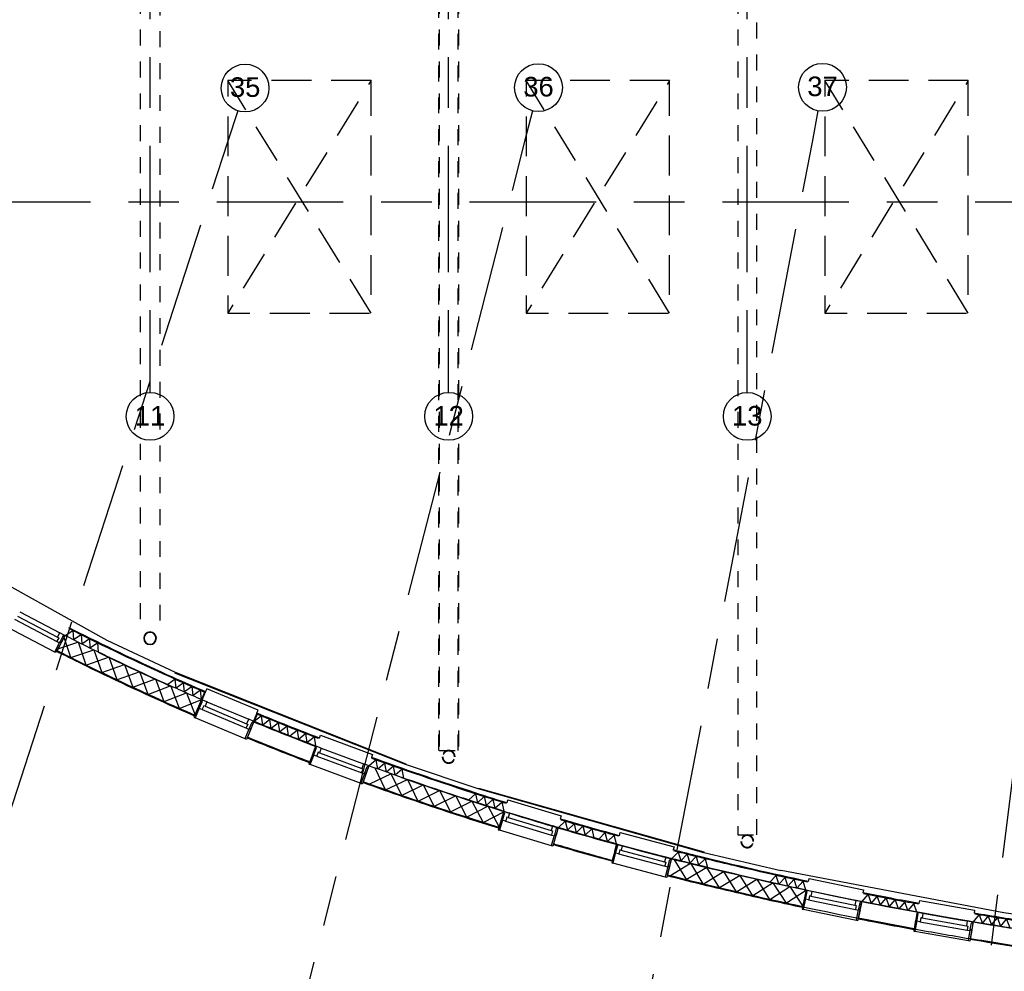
# Model space of a CAD drawing. Header units: millimetres. Extents: x -5940 to 121280, y -35718 to 26615.
# Tile 7 of 52: x 35863 to 48228, y -13924 to -1975. Entities that reach past the tile are written whole.
import ezdxf

# ---------------------------------------------------------------- set-up
doc = ezdxf.new("R2010")
doc.units = ezdxf.units.MM
doc.header["$LTSCALE"] = 100
for name, pattern in [('Center', [31.75, 6.35, -4.7625, 15.875, -4.7625]), ('Hidden', [4, 2, -2]), ('IMPORT-B0705', [7.5, 5, -2.5])]:
    doc.linetypes.add(name, pattern=pattern)
for name, color, linetype in [('AL22----_BINNENWAND', 2, 'Continuous'), ('AL28----_CONSTRUCTIES', 4, 'Continuous'), ('AL32----_BINNENKOZIJN', 1, 'Continuous'), ('AL37----_DAKOPENINGEN', 8, 'Continuous'), ('BL$7----_DOORSNEDE', 8, 'Continuous'), ('BL$7----_STRAMIEN', 8, 'Continuous')]:
    doc.layers.add(name, color=color, linetype=linetype)
doc.styles.add('Arial_2', font='arial.ttf', dxfattribs={"height": 245.883234})

# ---------------------------------------------------------------- blocks, each defined once
blk = doc.blocks.new('28_GdV_staal_buis_kolom - B160x6_3-V249-_--_101 1e verdieping')
at = {"linetype": 'ByBlock', "lineweight": -2}
h = blk.add_hatch(dxfattribs=at)
h.set_pattern_fill('FP_100', color=0, style=0, pattern_type=2)
h.set_pattern_definition([(45, (-40654.06, -21971.82), (-106.066, 106.066), [])])
h.paths.add_polyline_path([(0, -80), (31, -74), (57, -57), (74, -31), (80, 0), (74, 31), (57, 57), (31, 74), (0, 80), (-31, 74), (-57, 57), (-74, 31), (-80, 0), (-72, -33), (-57, -57), (-31, -74)], flags=0)
h.paths.add_polyline_path([(0, -74), (-28, -68), (-52, -52), (-68, -28), (-74, 0), (-68, 28), (-52, 52), (-28, 68), (0, 74), (28, 68), (52, 52), (68, 28), (74, 0), (68, -28), (52, -52), (28, -68)], flags=0)
at = {"color": 0, "linetype": 'ByBlock', "lineweight": -2}
for radius, start, end in [(80, 0, 180), (80, 180, 0), (73.7, 360, 180), (73.7, 180, 360)]:
    blk.add_arc((0, 0), radius, start, end, dxfattribs=at)
blk = doc.blocks.new('28_GdV_staal_buis_kolom - B160x6_3-V250-_--_101 1e verdieping')
at = {"linetype": 'ByBlock', "lineweight": -2}
h = blk.add_hatch(dxfattribs=at)
h.set_pattern_fill('FP_101', color=0, style=0, pattern_type=2)
h.set_pattern_definition([(45, (-44404.06, -20483.2), (-106.066, 106.066), [])])
h.paths.add_polyline_path([(0, -80), (31, -74), (57, -57), (74, -31), (80, 0), (74, 31), (57, 57), (31, 74), (0, 80), (-31, 74), (-57, 57), (-74, 31), (-80, 0), (-74, -31), (-57, -57), (-31, -74)], flags=0)
h.paths.add_polyline_path([(0, -74), (-28, -68), (-52, -52), (-68, -28), (-74, 0), (-68, 28), (-52, 52), (-28, 68), (0, 74), (28, 68), (52, 52), (68, 28), (74, 0), (68, -28), (52, -52), (28, -68)], flags=0)
at = {"color": 0, "linetype": 'ByBlock', "lineweight": -2}
for radius, start, end in [(80, 0, 180), (80, 180, 0), (73.7, 360, 180), (73.7, 180, 360)]:
    blk.add_arc((0, 0), radius, start, end, dxfattribs=at)
blk = doc.blocks.new('28_GdV_staal_buis_kolom - B160x6_3-V251-_--_101 1e verdieping')
at = {"linetype": 'ByBlock', "lineweight": -2}
h = blk.add_hatch(dxfattribs=at)
h.set_pattern_fill('FP_102', color=0, style=0, pattern_type=2)
h.set_pattern_definition([(45, (-48154.06, -19421.76), (-106.066, 106.066), [])])
h.paths.add_polyline_path([(0, -80), (31, -74), (57, -57), (74, -31), (80, 0), (74, 31), (57, 57), (31, 74), (0, 80), (-31, 74), (-57, 57), (-74, 31), (-80, 0), (-74, -31), (-57, -57), (-31, -74)], flags=0)
h.paths.add_polyline_path([(0, -74), (-28, -68), (-52, -52), (-68, -28), (-74, 0), (-68, 28), (-52, 52), (-28, 68), (0, 74), (28, 68), (52, 52), (68, 28), (74, 0), (68, -28), (52, -52), (28, -68)], flags=0)
at = {"color": 0, "linetype": 'ByBlock', "lineweight": -2}
for radius, start, end in [(80, 0, 180), (80, 180, 0), (73.7, 360, 180), (73.7, 180, 360)]:
    blk.add_arc((0, 0), radius, start, end, dxfattribs=at)
blk = doc.blocks.new('Grid - r_3_0mm-7309776-_--_101 1e verdieping')
at = {"color": 0, "linetype": 'ByBlock', "lineweight": -2}
blk.add_circle((0, 0), 3, dxfattribs=at)

msp = doc.modelspace()

# ---------------------------------------------------------------- linework, layer by layer
at = {"layer": 'AL22----_BINNENWAND'}
for p, q in [((34009.3, -8122.9), (36954.9, -9766.2)), ((36505.4, -9982.6), (36410.1, -9695.4)), ((36954.9, -9766.2), (37816.9, -10168.9)), ((40710, -11328.8), (37813, -10178.1)), ((37816.9, -10168.9), (40713.4, -11319.4)), ((38184.4, -10417.1), (38144.6, -10508.8)), ((38197.5, -10411.9), (38153.7, -10512.8)), ((38153.7, -10512.8), (37871.9, -10623.1)), ((38840.4, -10683.1), (38798.7, -10784.9)), ((38845.9, -10696.2), (38807.9, -10788.7)), ((40457.4, -11645.5), (40327.6, -11372.1)), ((40710, -11328.8), (40713.4, -11319.4)), ((41620.7, -11634), (40710, -11328.8)), ((44456.5, -12435.3), (41620.7, -11634)), ((41626.7, -11625.4), (41623.8, -11634.8)), ((41626.7, -11625.4), (44455.6, -12424.9)), ((41682.8, -12055.2), (41951.1, -11915.1)), ((42620.7, -12118.4), (43093.8, -12253.6)), ((44455.6, -12424.9), (44453.2, -12434.4)), ((45423.3, -12661.8), (44456.5, -12435.3)), ((44078.6, -12516.1), (44235.1, -12775.1)), ((44269.9, -12564.5), (44558.6, -12635.5)), ((45425.4, -12652), (45423.3, -12661.8)), ((45425.4, -12652), (48221.3, -13184.9)), ((46784.9, -13116.5), (46436.9, -13048.9)), ((48221.3, -13184.9), (49203.8, -13331.6))]:
    msp.add_line(p, q, dxfattribs=at)
at = {"layer": 'AL22----_BINNENWAND', "flags": 128}
for points in [[(36434.9, -9707.9), (36531, -9643.9), (36538.4, -9759.2), (36634.5, -9695.2), (36641.8, -9810.5), (36737.9, -9746.5), (36745.3, -9861.7), (36841.4, -9797.8), (36848.7, -9913)], [(36698.7, -10078), (36601.4, -9791.4), (36314.1, -9886.7)], [(36506.7, -9983.3), (36793.3, -9886), (36892.5, -10171.9)], [(37087, -10264.6), (36985.9, -9979.4), (36700, -10078.6)], [(36893.8, -10172.6), (37179.1, -10071.4), (37282.1, -10356)], [(37477.7, -10446.1), (37372.9, -10162.2), (37088.3, -10265.2)], [(37283.3, -10356.6), (37567.2, -10251.8), (37673.9, -10535)], [(38144.9, -10508.5), (38132.4, -10393.7), (38039.2, -10461.9), (38026.8, -10347.1), (37933.6, -10415.3), (37921.2, -10300.5), (37828, -10368.6), (37815.5, -10253.8), (37722.3, -10322)], [(37870.7, -10622.6), (37762.2, -10340), (37479, -10446.7)], [(37675.2, -10535.5), (37957.7, -10427), (38068, -10708.9)], [(39236.5, -10961.1), (39220.2, -10846.8), (39129.3, -10918), (39113.1, -10803.7), (39022.2, -10874.9), (39006, -10760.6), (38915.1, -10831.8), (38898.8, -10717.5), (38807.9, -10788.7)], [(39585.8, -11100.6), (39182.2, -10943.4), (38801.7, -10790.1)], [(38802.4, -10788.3), (38911.2, -10832.7), (39412.2, -11031.8), (39586.4, -11099)], [(39255.5, -10968), (39345.6, -10895.8), (39363, -11010), (39453.2, -10937.9), (39470.6, -11052), (39560.8, -10979.9), (39578.2, -11094)], [(40688.2, -11499.6), (40667.2, -11386), (40579.4, -11461), (40558.4, -11347.4), (40470.6, -11422.4), (40449.6, -11308.8), (40361.7, -11383.8), (40340.7, -11270.3), (40252.9, -11345.2)], [(40660.6, -11716.5), (40529.2, -11443.9), (40255.8, -11573.7)], [(40458.6, -11645.9), (40731.2, -11514.5), (40864.1, -11786.4)], [(41068, -11855.2), (40933.6, -11584), (40661.7, -11716.9)], [(40865.2, -11786.8), (41136.4, -11652.4), (41272.2, -11922.9)], [(41476.8, -11989.4), (41339.5, -11719.7), (41069.1, -11855.6)], [(41501.3, -11772.4), (41586.6, -11694.5), (41611.4, -11807.3), (41696.7, -11729.4), (41721.5, -11842.2), (41806.7, -11764.3), (41831.6, -11877), (41916.8, -11799.2), (41941.7, -11911.9)], [(41273.3, -11923.2), (41543, -11785.9), (41681.7, -12054.9)], [(41887, -12119.3), (41746.9, -11851), (41477.9, -11989.8)], [(42630.9, -12119.9), (42713.9, -12039.7), (42741.9, -12151.7), (42824.9, -12071.4), (42852.9, -12183.4), (42935.9, -12103.2), (42963.9, -12215.2), (43046.9, -12134.9), (43074.9, -12246.9)], [(43366.1, -12329.5), (42891.6, -12197.4), (42620.2, -12119.2)], [(43357.2, -12325), (43328.4, -12213.1), (43246, -12294), (43217.2, -12182.1), (43134.7, -12263)], [(44053.4, -12508.6), (44133.6, -12425.6), (44165.4, -12536.6), (44245.6, -12453.5), (44277.4, -12564.5), (44357.6, -12481.4), (44389.5, -12592.4), (44469.7, -12509.4), (44501.5, -12620.4)], [(44027.3, -12723.9), (44286.4, -12567.4), (44441.7, -12827.1)], [(44652.9, -12877.1), (44493.9, -12619.6), (44234.2, -12774.9)], [(44444.6, -12827.8), (44702.2, -12668.8), (44860, -12927.1)], [(45071.6, -12975), (44910.2, -12719.1), (44651.9, -12876.9)], [(45735.8, -12903.3), (45700.9, -12793.3), (45623.1, -12878.5), (45588.2, -12768.5), (45510.3, -12853.7), (45475.4, -12743.7), (45397.5, -12828.9), (45362.6, -12718.9), (45284.7, -12804.1)], [(44862.9, -12927.8), (45118.9, -12766.3), (45279.1, -13023.1)], [(45745.7, -12905.2), (45491.2, -13069), (45327.4, -12814.6), (45070.7, -12974.8)], [(45282.1, -13023.7), (45536.5, -12859.9), (45700.4, -13114.3)], [(46441.1, -13048.5), (46516.7, -12961.3), (46554.4, -13070.4), (46630.1, -12983.2), (46667.8, -13092.3), (46743.5, -13005.1), (46781.2, -13114.2), (46856.8, -13027), (46894.6, -13136.1)], [(47130.9, -13179.9), (47092.6, -13071), (47017.4, -13158.6), (46979.2, -13049.7), (46903.9, -13137.3)], [(47140.3, -13182.6), (46878.9, -13134.2), (46785.9, -13116.6)], [(47840.1, -13304), (47913.2, -13214.6), (47954.1, -13322.5), (48027.1, -13233.1), (48068.1, -13341), (48141.1, -13251.6), (48182.1, -13359.6), (48255.1, -13270.1), (48296, -13378.1)], [(48359.4, -13388.8), (48057.7, -13340.7), (47829.8, -13303.2)]]:
    msp.add_lwpolyline(points, dxfattribs=at)
at = {"layer": 'AL22----_BINNENWAND'}
for centre, radius, start, end in [((51317.8, 19899.5), 33142.9, 244.11505, 245.88488), ((51317.8, 19899.5), 33356.9, 244.11505, 245.88488), ((52248.4, 21978.3), 35420.5, 247.68962, 249.05384), ((55698.6, 31940.1), 45962.8, 250.89646, 252.13996), ((55698.6, 31940.1), 46176.8, 250.89646, 252.13996), ((53769.8, 25954.2), 39673.9, 253.67818, 254.7971), ((55954.7, 34949.7), 49144.9, 258.78337, 259.61456), ((55954.7, 34949.7), 48930.9, 260.8472, 261.03123), ((55954.7, 34949.7), 49144.9, 260.68372, 261.26289)]:
    msp.add_arc(centre, radius, start, end, dxfattribs=at)
for points, knots in [([(36475.6, -9605.2), (36492.8, -9613.9), (36510, -9622.6), (36912.1, -9824.8), (37305.8, -10012.8), (37869.8, -10268.2), (38033, -10340.5), (38197.5, -10411.9)], [0.846825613, 0.846825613, 0.846825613, 0.846825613, 0.849136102, 0.849136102, 0.900762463, 0.900762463, 0.921547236, 0.921547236, 0.921547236, 0.921547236]), ([(36480, -9618.7), (36519.2, -9638.5), (36558.5, -9658.2), (36997.8, -9877.7), (37407.2, -10071.4), (37944.4, -10312.1), (38064, -10364.9), (38184.4, -10417.1)], [0.847225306, 0.847225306, 0.847225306, 0.847225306, 0.852492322, 0.852492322, 0.905956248, 0.905956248, 0.921160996, 0.921160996, 0.921160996, 0.921160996]), ([(36426, -9703.4), (36440.9, -9710.9), (36455.8, -9718.4), (36851.1, -9917.4), (37240.2, -10103.4), (37807.9, -10361.1), (37980.1, -10437.5), (38153.7, -10512.8)], [0.846825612, 0.846825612, 0.846825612, 0.846825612, 0.848819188, 0.848819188, 0.899684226, 0.899684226, 0.921547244, 0.921547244, 0.921547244, 0.921547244]), ([(36327.6, -9904.7), (36401.2, -9941.8), (36475.1, -9978.8), (36941, -10209.6), (37341.5, -10397.9), (37852.7, -10625.8), (37955.8, -10671.1), (38059.4, -10716.1)], [0.846944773, 0.846944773, 0.846944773, 0.846944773, 0.85672378, 0.85672378, 0.908369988, 0.908369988, 0.921330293, 0.921330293, 0.921330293, 0.921330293]), ([(36333.9, -9896.6), (36351, -9905.3), (36368.1, -9913.9), (36790.5, -10126.3), (37205.3, -10323.8), (37772.4, -10579.4), (37916.8, -10643.3), (38062.3, -10706.4)], [0.847022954, 0.847022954, 0.847022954, 0.847022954, 0.849294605, 0.849294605, 0.903080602, 0.903080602, 0.921284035, 0.921284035, 0.921284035, 0.921284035]), ([(39613.9, -11000.6), (39362.9, -10904.4), (39114.4, -10806), (38861.1, -10702.4), (38853.5, -10699.3), (38845.9, -10696.2)], [2.161530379, 2.161530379, 2.161530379, 2.161530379, 2.191921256, 2.191921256, 2.192862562, 2.192862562, 2.192862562, 2.192862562]), ([(41983.7, -11810), (41825, -11760.7), (41667.1, -11710.6), (41094.4, -11524.8), (40684.5, -11384.4), (40280.9, -11238.4)], [2.068785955, 2.068785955, 2.068785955, 2.068785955, 2.086946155, 2.086946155, 2.134984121, 2.134984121, 2.134984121, 2.134984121]), ([(41971.2, -11816.6), (41890, -11791.4), (41809, -11765.9), (41239.8, -11584.9), (40759.1, -11421.8), (40286.9, -11251.2)], [2.06915012, 2.06915012, 2.06915012, 2.06915012, 2.078440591, 2.078440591, 2.134611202, 2.134611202, 2.134611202, 2.134611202]), ([(41951.1, -11915.1), (41753.7, -11853.7), (41557.5, -11791.1), (40984.7, -11603.5), (40611.5, -11474.9), (40243.5, -11341.8)], [2.068785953, 2.068785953, 2.068785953, 2.068785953, 2.09131045, 2.09131045, 2.134984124, 2.134984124, 2.134984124, 2.134984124]), ([(41878.8, -12127.2), (41660.8, -12059.4), (41444.3, -11990.1), (40872.3, -11801.6), (40519.4, -11679.8), (40171.1, -11553.8)], [2.06900345, 2.06900345, 2.06900345, 2.06900345, 2.093747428, 2.093747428, 2.134833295, 2.134833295, 2.134833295, 2.134833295]), ([(41880.8, -12117.4), (41740.8, -12073.8), (41601.3, -12029.6), (41027.2, -11844.3), (40598.1, -11697.6), (40175.6, -11544.8)], [2.069040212, 2.069040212, 2.069040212, 2.069040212, 2.084943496, 2.084943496, 2.134791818, 2.134791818, 2.134791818, 2.134791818]), ([(43366.8, -12327.6), (43176.6, -12275.8), (42987.3, -12222.8), (42739.7, -12151.6), (42680.4, -12134.4), (42621.3, -12117.1)], [2.015677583, 2.015677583, 2.015677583, 2.015677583, 2.036804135, 2.036804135, 2.043464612, 2.043464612, 2.043464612, 2.043464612]), ([(43395.7, -12221.5), (43241.6, -12179.5), (43088.1, -12136.7), (42840.6, -12066.3), (42746.2, -12039), (42652.1, -12011.5)], [2.015677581, 2.015677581, 2.015677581, 2.015677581, 2.032841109, 2.032841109, 2.043464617, 2.043464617, 2.043464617, 2.043464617]), ([(43383.5, -12228.5), (43337.6, -12216), (43291.8, -12203.4), (43049.2, -12136.4), (42853.5, -12080.8), (42658.9, -12023.9)], [2.016035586, 2.016035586, 2.016035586, 2.016035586, 2.021142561, 2.021142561, 2.043103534, 2.043103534, 2.043103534, 2.043103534]), ([(43305.1, -12532.6), (43104.1, -12477.8), (42904.2, -12421.7), (42659, -12351), (42612.6, -12337.5), (42566.3, -12324)], [2.015878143, 2.015878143, 2.015878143, 2.015878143, 2.038089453, 2.038089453, 2.043275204, 2.043275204, 2.043275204, 2.043275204]), ([(45768.7, -12797.6), (45307.8, -12698.9), (44851.2, -12593.7), (44289.7, -12455), (44180.1, -12427.5), (44070.9, -12399.6)], [1.929296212, 1.929296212, 1.929296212, 1.929296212, 1.978743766, 1.978743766, 1.990768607, 1.990768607, 1.990768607, 1.990768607]), ([(45756.8, -12805.3), (45438.1, -12736.9), (45121.3, -12665.5), (44562.5, -12533.1), (44319.6, -12473.3), (44078.1, -12411.7)], [1.929645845, 1.929645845, 1.929645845, 1.929645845, 1.96384453, 1.96384453, 1.990413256, 1.990413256, 1.990413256, 1.990413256]), ([(45745.7, -12905.2), (45250.5, -12799.1), (44760.2, -12685.6), (44198.1, -12545.4), (44120.8, -12525.9), (44043.7, -12506.2)], [1.929296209, 1.929296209, 1.929296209, 1.929296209, 1.982297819, 1.982297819, 1.990768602, 1.990768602, 1.990768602, 1.990768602]), ([(45692.8, -13122.9), (45458.8, -13072.8), (45225.9, -13021), (44657.9, -12889.9), (44324.2, -12808.9), (43993.1, -12724.4)], [1.929508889, 1.929508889, 1.929508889, 1.929508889, 1.95443571, 1.95443571, 1.990593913, 1.990593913, 1.990593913, 1.990593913]), ([(45694.8, -13113.1), (45555.2, -13083.2), (45416.1, -13052.7), (44846, -12925), (44418.6, -12822.7), (43995.6, -12714.7)], [1.929511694, 1.929511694, 1.929511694, 1.929511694, 1.944381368, 1.944381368, 1.990592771, 1.990592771, 1.990592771, 1.990592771]), ([(49540.8, -13446.9), (49210.5, -13403.3), (48881.4, -13356.6), (48317.9, -13270.7), (48082.7, -13233.1), (47848.4, -13193.9)], [1.797298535, 1.797298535, 1.797298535, 1.797298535, 1.831347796, 1.831347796, 1.85587224, 1.85587224, 1.85587224, 1.85587224]), ([(49529.6, -13455.5), (49028.8, -13389.4), (48531, -13315.9), (47976.7, -13225.4), (47916.7, -13215.4), (47856.7, -13205.4)], [1.797639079, 1.797639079, 1.797639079, 1.797639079, 1.849248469, 1.849248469, 1.855528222, 1.855528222, 1.855528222, 1.855528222]), ([(47094.2, -13400.9), (46928.6, -13370.7), (46763.4, -13339.6), (46529.7, -13294.3), (46460.9, -13280.8), (46392.1, -13267.2)], [1.88018221, 1.88018221, 1.88018221, 1.88018221, 1.897528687, 1.897528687, 1.904788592, 1.904788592, 1.904788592, 1.904788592]), ([(47096, -13391.1), (47036.9, -13380.3), (46977.9, -13369.4), (46743.5, -13325.6), (46568.5, -13292), (46394.2, -13257.4)], [1.880184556, 1.880184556, 1.880184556, 1.880184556, 1.886370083, 1.886370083, 1.904786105, 1.904786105, 1.904786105, 1.904786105]), ([(49526.5, -13555.9), (49317.6, -13528.4), (49109.2, -13499.6), (48542.6, -13417.6), (48185.5, -13361.9), (47830.3, -13302.4)], [1.797298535, 1.797298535, 1.797298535, 1.797298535, 1.818778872, 1.818778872, 1.855872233, 1.855872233, 1.855872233, 1.855872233]), ([(49490.9, -13777.2), (49069.9, -13721.7), (48650.9, -13660.9), (48088.5, -13572), (47942.9, -13548.3), (47797.6, -13524)], [1.797513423, 1.797513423, 1.797513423, 1.797513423, 1.840621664, 1.840621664, 1.855722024, 1.855722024, 1.855722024, 1.855722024]), ([(49492.2, -13767.2), (49191, -13727.5), (48890.8, -13685.2), (48326.7, -13600.2), (48062.5, -13558.2), (47799.3, -13514.2)], [1.797515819, 1.797515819, 1.797515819, 1.797515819, 1.828358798, 1.828358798, 1.855719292, 1.855719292, 1.855719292, 1.855719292])]:
    msp.add_open_spline(points, degree=3, knots=knots, dxfattribs=at)
for points in [[(39626.8, -10994.9), (39361.8, -10893.4), (39099.6, -10789.4), (38840.4, -10683.1)], [(39587.5, -11097.6), (39321.6, -10995.8), (39058.7, -10891.5), (38798.7, -10784.9)], [(39501.9, -11304.7), (39237.5, -11203.4), (38976, -11099.7), (38717.3, -10993.7)], [(39504.4, -11295), (39240.9, -11194), (38980.1, -11090.6), (38722.2, -10984.9)], [(43302.6, -12542.3), (43054.3, -12474.6), (42807.5, -12404.9), (42562.5, -12333.3)], [(47160.5, -13073.5), (46923.6, -13030.2), (46687.6, -12985.3), (46452.7, -12938.7)], [(47148.9, -13081.5), (46918.5, -13039.4), (46689, -12995.7), (46460.5, -12950.4)], [(47140.8, -13181.7), (46903.3, -13138.4), (46666.7, -13093.3), (46431.3, -13046.6)]]:
    msp.add_open_spline(points, degree=3, dxfattribs=at)
at = {"layer": 'AL28----_CONSTRUCTIES', "linetype": 'Hidden'}
for p, q in [((37375, -100), (37375, -9520.9)), ((37625, -9520.9), (37625, -100)), ((41125, -11150.7), (41125, -100)), ((41130, -100), (41130, -11150.7)), ((41370, -11150.7), (41370, -100)), ((41375, -100), (41375, -11150.7)), ((44880, -100), (44880, -12212.1)), ((45120, -12212.1), (45120, -100)), ((41130, -11150.7), (41370, -11150.7)), ((44880, -12212.1), (45120, -12212.1))]:
    msp.add_line(p, q, dxfattribs=at)
at = {"layer": 'AL32----_BINNENKOZIJN'}
for p, q in [((35795.3, -9504.1), (36330.3, -9782.2)), ((35834.4, -9465.8), (36336.6, -9726.8)), ((35863, -9410.7), (36367.8, -9673.2)), ((36305.2, -9915.5), (35697.8, -9599.9)), ((36430.4, -9705.7), (36333.9, -9896.7)), ((38147.4, -10510.2), (38062.2, -10706.5)), ((38190, -10595.4), (38711.5, -10815.4)), ((38214.1, -10538.3), (38738.3, -10759.5)), ((38695.9, -11006.3), (38065.2, -10740.2)), ((38154.1, -10636.7), (38709.7, -10871.1)), ((38803.4, -10786.9), (38722.2, -10984.9)), ((39581, -11095.2), (39504.4, -11295)), ((39648.9, -11120.5), (40182.1, -11319)), ((39593.1, -11221.4), (40158.3, -11431.7)), ((39627.2, -11178.6), (40157.7, -11376)), ((40150.3, -11567.4), (39508.8, -11328.6)), ((40248.4, -11343.6), (40175.6, -11544.9)), ((41944.3, -11913.1), (41880.8, -12117.4)), ((41995.9, -11993.3), (42537.8, -12156.7)), ((42013.8, -11934), (42558.5, -12098.2)), ((41964.6, -12038.2), (42541.9, -12212.3)), ((42542.6, -12348.2), (41887.2, -12150.6)), ((42626.3, -12118.6), (42566.3, -12324.1)), ((43360, -12325.8), (43303.7, -12532.3)), ((43430.2, -12344.3), (43980.3, -12489.5)), ((43384.6, -12450.2), (43967.7, -12604)), ((43414.3, -12404.2), (43961.6, -12548.6)), ((43693.1, -12416.4), (44180.5, -12542.1)), ((43973.8, -12740.1), (43311.9, -12565.3)), ((44048.8, -12507.5), (43995.9, -12714.9)), ((45738.7, -12903.7), (45693.9, -13113)), ((45797.3, -12979.2), (46351.7, -13093.4)), ((45809.8, -12918.5), (46367.1, -13033.2)), ((45770.2, -13026.8), (46360.8, -13148.3)), ((46436.6, -13047.7), (46394.9, -13257.6)), ((46373.6, -13283.8), (45703.2, -13145.5)), ((47133.6, -13180.5), (47095.2, -13391)), ((47205.3, -13192.8), (47765.7, -13291.3)), ((47168.8, -13302.2), (47762.7, -13406.5)), ((47194.6, -13253.9), (47752, -13351.8)), ((47835.5, -13303.3), (47800.2, -13514.4)), ((47779.6, -13541.2), (47105.3, -13423.2))]:
    msp.add_line(p, q, dxfattribs=at)
at = {"layer": 'AL32----_BINNENKOZIJN', "flags": 128}
for points in [[(36418.3, -9716.3), (36423.8, -9705.7), (36422.5, -9701.6), (36368.4, -9673.5), (36364.4, -9674.8), (36337.1, -9727.1), (36352.2, -9735), (36329.6, -9778.4), (36330.9, -9782.5), (36363, -9799.2), (36370, -9785.9), (36408.7, -9711.3)], [(36408.7, -9711.3), (36424.5, -9719.5), (36385.7, -9794.1), (36370, -9785.9)], [(36383.5, -9798.5), (36318.3, -9922.4), (36305.2, -9915.5), (36304, -9911.4), (36366.3, -9792.9), (36370.4, -9791.6)], [(38106, -10605.6), (38051.6, -10734.5), (38065.2, -10740.2), (38069.2, -10738.6), (38121.2, -10615.2), (38119.6, -10611.3)], [(38157, -10530.5), (38140.7, -10523.6), (38108, -10601), (38124.4, -10607.9)], [(38147.1, -10526.3), (38151.8, -10515.2), (38155.7, -10513.6), (38211.9, -10537.4), (38213.5, -10541.3), (38190.6, -10595.6), (38174.9, -10589), (38155.9, -10634.2), (38151.9, -10635.8), (38118.6, -10621.7), (38124.4, -10607.9), (38157, -10530.5)], [(38764, -10883.1), (38709.6, -11012.1), (38695.9, -11006.3), (38694.3, -11002.4), (38746.4, -10879), (38750.3, -10877.4)], [(38792, -10798.4), (38796.7, -10787.4), (38795.1, -10783.4), (38738.9, -10759.7), (38735, -10761.3), (38712, -10815.7), (38727.7, -10822.3), (38708.7, -10867.4), (38710.3, -10871.4), (38743.6, -10885.4), (38749.5, -10871.6), (38782.1, -10794.2)], [(38782.1, -10794.2), (38798.5, -10801.1), (38765.8, -10878.5), (38749.5, -10871.6)], [(39591.5, -11115.1), (39574.9, -11108.9), (39545.5, -11187.6), (39562.2, -11193.8)], [(39581.4, -11111.4), (39585.6, -11100.1), (39589.5, -11098.3), (39646.6, -11119.6), (39648.4, -11123.5), (39627.8, -11178.8), (39611.9, -11172.8), (39594.8, -11218.8), (39590.9, -11220.5), (39557, -11207.9), (39562.2, -11193.8), (39591.5, -11115.1)], [(39543.8, -11192.3), (39494.9, -11323.5), (39508.8, -11328.6), (39512.6, -11326.8), (39559.4, -11201.3), (39557.6, -11197.5)], [(40237.4, -11355.6), (40241.6, -11344.3), (40239.8, -11340.5), (40182.7, -11319.2), (40178.8, -11321), (40158.2, -11376.3), (40174.2, -11382.2), (40157.1, -11428.1), (40158.8, -11432), (40192.8, -11444.6), (40198, -11430.5), (40227.3, -11351.8)], [(40227.3, -11351.8), (40244, -11358), (40214.7, -11436.7), (40198, -11430.5)], [(40213, -11441.4), (40164.2, -11572.6), (40150.3, -11567.4), (40148.5, -11563.6), (40195.3, -11438), (40199.1, -11436.3)], [(41956.2, -11932.3), (41939.2, -11927.2), (41914.9, -12007.6), (41932, -12012.7)], [(41945.9, -11929.2), (41949.4, -11917.7), (41953.1, -11915.7), (42011.5, -11933.3), (42013.5, -11937), (41996.5, -11993.5), (41980.2, -11988.6), (41966.1, -12035.5), (41962.3, -12037.5), (41927.6, -12027.1), (41932, -12012.7), (41956.2, -11932.3)], [(41913.5, -12012.4), (41873.1, -12146.4), (41887.2, -12150.6), (41890.9, -12148.6), (41929.6, -12020.4), (41927.6, -12016.6)], [(42616.1, -12131.2), (42619.6, -12119.8), (42617.5, -12116), (42559.1, -12098.4), (42555.4, -12100.4), (42538.4, -12156.9), (42554.7, -12161.8), (42540.5, -12208.7), (42542.5, -12212.5), (42577.2, -12222.9), (42581.5, -12208.6), (42605.8, -12128.1)], [(42597.1, -12218.5), (42556.8, -12352.5), (42542.6, -12348.2), (42540.6, -12344.5), (42579.3, -12216.2), (42583, -12214.2)], [(42605.8, -12128.1), (42622.8, -12133.3), (42598.5, -12213.7), (42581.5, -12208.6)], [(43372.6, -12344.6), (43355.4, -12340.1), (43334, -12421.3), (43351.1, -12425.8)], [(43362.2, -12341.9), (43365.2, -12330.3), (43368.9, -12328.1), (43427.9, -12343.7), (43430, -12347.4), (43414.9, -12404.4), (43398.5, -12400.1), (43386, -12447.4), (43382.3, -12449.6), (43347.3, -12440.3), (43351.1, -12425.8), (43372.6, -12344.6)], [(43332.6, -12426.1), (43297.6, -12561.6), (43311.9, -12565.3), (43315.6, -12563.2), (43349.1, -12433.5), (43346.9, -12429.8)], [(44039, -12520.5), (44042, -12508.9), (44039.9, -12505.2), (43980.9, -12489.6), (43977.3, -12491.8), (43962.2, -12548.8), (43978.7, -12553.1), (43966.1, -12600.5), (43968.3, -12604.2), (44003.3, -12613.4), (44007.1, -12598.9), (44028.6, -12517.7)], [(44023.1, -12608.3), (43988.1, -12743.8), (43973.8, -12740.1), (43971.6, -12736.4), (44005.1, -12606.7), (44008.8, -12604.6)], [(44028.6, -12517.7), (44045.8, -12522.2), (44024.3, -12603.5), (44007.1, -12598.9)], [(45752.3, -12922), (45734.9, -12918.4), (45718, -13000.7), (45735.4, -13004.3)], [(45741.8, -12919.8), (45744.2, -12908.1), (45747.7, -12905.7), (45807.5, -12918), (45809.8, -12921.6), (45797.9, -12979.4), (45781.3, -12975.9), (45771.4, -13023.9), (45767.8, -13026.3), (45732.4, -13019), (45735.4, -13004.3), (45752.3, -12922)], [(45717, -13005.4), (45688.8, -13142.5), (45703.2, -13145.5), (45706.8, -13143.2), (45733.8, -13012), (45731.4, -13008.4)], [(46427.4, -13061), (46429.8, -13049.2), (46427.5, -13045.7), (46367.7, -13033.4), (46364.2, -13035.7), (46352.3, -13093.5), (46369, -13096.9), (46359.1, -13144.9), (46361.4, -13148.4), (46396.9, -13155.7), (46399.9, -13141.1), (46416.8, -13058.8)], [(46416.8, -13058.8), (46434.3, -13062.4), (46417.3, -13144.6), (46399.9, -13141.1)], [(46416.3, -13149.7), (46388.1, -13286.8), (46373.6, -13283.8), (46371.3, -13280.2), (46398.3, -13149), (46401.8, -13146.7)], [(47148, -13198), (47130.4, -13194.9), (47115.9, -13277.6), (47133.4, -13280.7)], [(47137.3, -13196.1), (47139.4, -13184.3), (47142.9, -13181.9), (47203, -13192.4), (47205.4, -13195.9), (47195.2, -13254), (47178.4, -13251.1), (47170, -13299.3), (47166.5, -13301.8), (47130.8, -13295.5), (47133.4, -13280.7), (47148, -13198)], [(47115, -13282.8), (47090.8, -13420.6), (47105.3, -13423.2), (47108.8, -13420.7), (47132, -13288.8), (47129.5, -13285.3)], [(47826.8, -13317.2), (47828.9, -13305.4), (47826.4, -13301.9), (47766.3, -13291.4), (47762.9, -13293.8), (47752.7, -13351.9), (47769.4, -13354.9), (47760.9, -13403.1), (47763.4, -13406.6), (47799, -13412.9), (47801.6, -13398.1), (47816.2, -13315.4)], [(47816.2, -13315.4), (47833.7, -13318.4), (47819.1, -13401.2), (47801.6, -13398.1)], [(47818.4, -13405.9), (47794.1, -13543.7), (47779.6, -13541.2), (47777.1, -13537.7), (47800.3, -13405.8), (47803.8, -13403.3)]]:
    msp.add_lwpolyline(points, close=True, dxfattribs=at)
for points in [[(38840.4, -10683.1), (38856, -10646.3), (38213.1, -10375.1), (38197.5, -10411.9)], [(39626.8, -10994.9), (39640.8, -10957.4), (40294.9, -11200.9), (40280.9, -11238.4)], [(41983.7, -11810), (41995.2, -11771.7), (42663.7, -11973.2), (42652.1, -12011.5)], [(43395.7, -12221.5), (43405.9, -12182.8), (44081.1, -12360.9), (44070.9, -12399.6)], [(46436.1, -13048.7), (46295.4, -13020.6), (45716.1, -12900.2), (45141.2, -12773), (44571.1, -12639.1), (44006, -12498.4), (43446.1, -12351.2), (43366.1, -12329.5)], [(45768.7, -12797.6), (45776.8, -12758.4), (46460.7, -12899.5), (46452.7, -12938.7)], [(47160.5, -13073.5), (47167.4, -13034.1), (47855.3, -13154.5), (47848.4, -13193.9)], [(47829.8, -13303.2), (47466.4, -13240.9), (47140.3, -13182.6)]]:
    msp.add_lwpolyline(points, dxfattribs=at)
at = {"layer": 'AL32----_BINNENKOZIJN'}
for centre, radius, start, end in [((53769.8, 25954.2), 39673.9, 252.13996, 253.67818), ((53769.8, 25954.2), 39673.9, 254.7971, 256.34786), ((55954.7, 34949.7), 48930.9, 256.34786, 260.8472), ((55954.7, 34949.7), 49144.9, 256.34786, 258.78337), ((55954.7, 34949.7), 49144.9, 259.61456, 260.44265)]:
    msp.add_arc(centre, radius, start, end, dxfattribs=at)
at = {"layer": 'AL37----_DAKOPENINGEN', "linetype": 'IMPORT-B0705'}
for p, q in [((40275.3, -5660.4), (38475.3, -2740)), ((44025.3, -5660.4), (42225.3, -2740)), ((47775.3, -5660.4), (45975.3, -2740))]:
    msp.add_line(p, q, dxfattribs=at)
at = {"layer": 'AL37----_DAKOPENINGEN', "linetype": 'IMPORT-B0705', "flags": 128}
for points in [[(40275.3, -2740), (38475.3, -2740), (38475.3, -5660.4), (40275.3, -5660.4), (40275.3, -2740), (38475.3, -5660.4)], [(44025.3, -2740), (42225.3, -2740), (42225.3, -5660.4), (44025.3, -5660.4), (44025.3, -2740), (42225.3, -5660.4)], [(47775.3, -2740), (45975.3, -2740), (45975.3, -5660.4), (47775.3, -5660.4), (47775.3, -2740), (45975.3, -5660.4)]]:
    msp.add_lwpolyline(points, dxfattribs=at)
at = {"layer": 'BL$7----_DOORSNEDE', "linetype": 'Center'}
msp.add_line((91837.3, -4264.6), (20470.3, -4264.6), dxfattribs=at)
at = {"layer": 'BL$7----_STRAMIEN', "linetype": 'Center'}
for p, q in [((37500, -6255.5), (37500, 25615.2)), ((41250, -6255.5), (41250, 25615.2)), ((45000, -6255.5), (45000, 25615.2)), ((38600.8, -3118.7), (38477.2, -3499.2)), ((42303.3, -3118.7), (42203.8, -3506.2)), ((45888.1, -3118.7), (45813.2, -3511.7)), ((38477.2, -3499.2), (28349.3, -34669.4)), ((42203.8, -3506.2), (34204.3, -34662.4)), ((45813.2, -3511.7), (39871.9, -34656.9)), ((49337.8, -3515.6), (45404.2, -34653)), ((37500, -6655.5), (37500, -6255.5)), ((41250, -6655.5), (41250, -6255.5)), ((45000, -6655.5), (45000, -6255.5))]:
    msp.add_line(p, q, dxfattribs=at)

# ---------------------------------------------------------------- block references
at = {"layer": 'AL28----_CONSTRUCTIES'}
msp.add_blockref('28_GdV_staal_buis_kolom - B160x6_3-V249-_--_101 1e verdieping', (37500, -9742), dxfattribs=at)
at = {"layer": 'AL28----_CONSTRUCTIES', "linetype": 'Hidden'}
for name, p in [('28_GdV_staal_buis_kolom - B160x6_3-V250-_--_101 1e verdieping', (41250, -11230.7)), ('28_GdV_staal_buis_kolom - B160x6_3-V251-_--_101 1e verdieping', (45000, -12292.1))]:
    msp.add_blockref(name, p, dxfattribs=at)
at = {"layer": 'BL$7----_STRAMIEN'}
for p, xscale, yscale, zscale, rotation in [((38693.5, -2833.4), 99.99999999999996, 99.99999999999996, 99.99999999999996, 161.9999999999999), ((42377.9, -2828.2), 99.99999999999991, 99.99999999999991, 99.99999999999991, 165.5999999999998), ((45944.4, -2824.1), 99.99999999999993, 99.99999999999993, 99.99999999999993, 169.2000000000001)]:
    msp.add_blockref('Grid - r_3_0mm-7309776-_--_101 1e verdieping', p, dxfattribs=dict(at, xscale=xscale, yscale=yscale, zscale=zscale, rotation=rotation))
at = {"layer": 'BL$7----_STRAMIEN', "xscale": 99.99999999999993, "yscale": 99.99999999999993, "zscale": 99.99999999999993}
for p in [(37500, -6955.5), (41250, -6955.5), (45000, -6955.5)]:
    msp.add_blockref('Grid - r_3_0mm-7309776-_--_101 1e verdieping', p, dxfattribs=at)

# ---------------------------------------------------------------- texts
at = {"layer": 'BL$7----_STRAMIEN', "lineweight": 9, "char_height": 245.88, "width": 456, "attachment_point": 2, "line_spacing_factor": 0.938532, "style": 'Arial_2'}
for s, insert in [('35', (38694.4, -2698.6)), ('36', (42378.7, -2693.3)), ('37', (45945, -2689.1)), ('11', (37499.9, -6825.6)), ('12', (41249.9, -6825.6)), ('13', (44999.9, -6825.6))]:
    msp.add_mtext(s, dxfattribs=dict(at, insert=insert))

doc.saveas('drawing.dxf')
